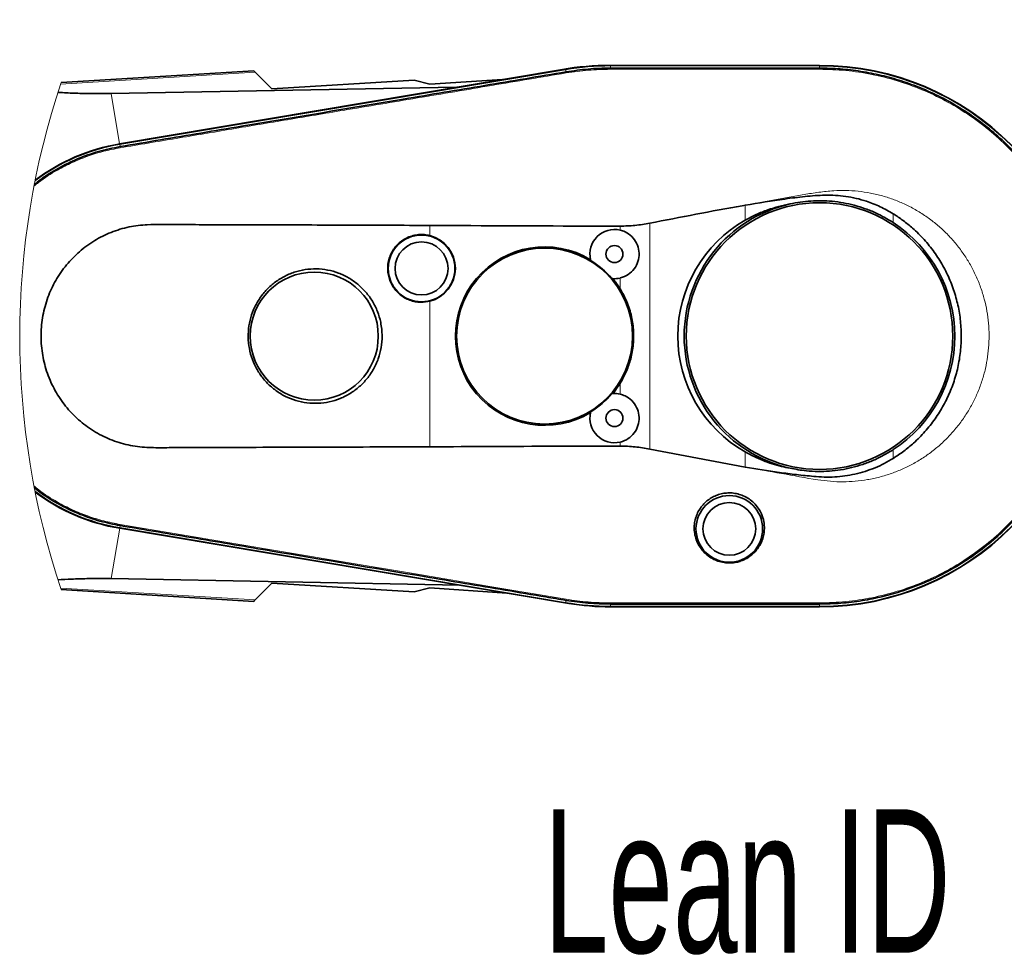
# Model space of a CAD drawing. Header units: millimetres. Extents: x 0 to 11920, y 0 to 8400.
# Tile 51 of 56: x 8416 to 8896, y 5205 to 5661. Entities that reach past the tile are written whole.
import ezdxf

# ---------------------------------------------------------------- set-up
doc = ezdxf.new("R2010")
doc.units = ezdxf.units.MM
doc.header["$LTSCALE"] = 20
doc.styles.add('SLDTEXTSTYLE0', font='TXT', dxfattribs={"width": 0.605})
doc.dimstyles.new('SLDDIMSTYLE3', dxfattribs={"dimtxt": 70, "dimasz": 70, "dimexe": 0, "dimexo": 0.0625, "dimgap": 17.5, "dimtad": 1, "dimdec": 1, "dimrnd": 1e-09, "dimzin": 12, "dimdsep": 46, "dimtxsty": 'SLDTEXTSTYLE0', "dimsah": 1, "dimcen": 0.09, "dimse1": 1, "dimsd1": 1, "dimadec": 0, "dimazin": 3, "dimtfac": 1, "dimtofl": 0, "dimtmove": 0, "dimatfit": 3, "dimfxl": 1, "dimfrac": 2, "dimtolj": 1, "dimtzin": 12, "dimarcsym": 0})
doc.dimstyles.new('SLDDIMSTYLE4', dxfattribs={"dimtxt": 70, "dimasz": 70, "dimexe": 0, "dimexo": 0.0625, "dimgap": 17.5, "dimtad": 1, "dimdec": 0, "dimrnd": 1e-09, "dimzin": 12, "dimdsep": 46, "dimtxsty": 'SLDTEXTSTYLE0', "dimsah": 1, "dimcen": 0.09, "dimse1": 1, "dimsd1": 1, "dimadec": 0, "dimazin": 3, "dimtfac": 1, "dimtofl": 0, "dimtmove": 0, "dimatfit": 3, "dimfxl": 1, "dimfrac": 2, "dimtolj": 1, "dimtzin": 12, "dimarcsym": 0})

# ---------------------------------------------------------------- blocks, each defined once
blk = doc.blocks.new('_D_6')
at = {"color": 7, "linetype": 'Continuous', "lineweight": 0}
for p, q in [((9156.29, 5609.84), (9156.29, 5953.44)), ((9156.29, 5923.44), (8757.84, 5923.44))]:
    blk.add_line(p, q, dxfattribs=at)
at = {"color": 7, "linetype": 'Continuous', "lineweight": 18}
for centre, start, end in [((8877.95, 5977.15), 153.4349, 206.5651), ((8876.98, 5977.15), 333.4349, 26.5651)]:
    blk.add_arc(centre, 120.11, start, end, dxfattribs=at)
blk.add_solid([(9156.29, 5923.44), (9086.29, 5933.44), (9086.29, 5913.44)], dxfattribs=at)
at = {"color": 7, "linetype": 'Continuous', "lineweight": 18, "insert": (8770.52, 6013.67), "char_height": 70, "attachment_point": 1, "style": 'SLDTEXTSTYLE0'}
blk.add_mtext('2144', dxfattribs=at)
blk = doc.blocks.new('_D_7')
at = {"color": 7, "linetype": 'Continuous', "lineweight": 0}
for p, q in [((9156.29, 5609.84), (9156.29, 5813.44)), ((9156.29, 5783.44), (8774.05, 5783.44))]:
    blk.add_line(p, q, dxfattribs=at)
at = {"color": 7, "linetype": 'Continuous', "lineweight": 18}
blk.add_solid([(9156.29, 5783.44), (9086.29, 5793.44), (9086.29, 5773.44)], dxfattribs=at)
at = {"color": 7, "linetype": 'Continuous', "lineweight": 18, "insert": (8774.05, 5873.67), "char_height": 70, "attachment_point": 1, "style": 'SLDTEXTSTYLE0'}
blk.add_mtext('2023', dxfattribs=at)

msp = doc.modelspace()

# ---------------------------------------------------------------- linework, layer by layer
at = {"color": 7, "linetype": 'Continuous', "lineweight": 35}
for p, q in [((8806.29, 5638.84), (8704.29, 5638.84)), ((8704.29, 5638.69), (8806.29, 5638.69)), ((8704.29, 5637.47), (8704.29, 5637.47)), ((8806.28, 5637.48), (8806.29, 5637.48)), ((8530.35, 5636.2), (8436.4, 5630.46)), ((8680.88, 5636.89), (8464.92, 5600.52)), ((8465, 5600.38), (8682.47, 5636.87)), ((8531.11, 5635.44), (8539.22, 5627.34)), ((8682.67, 5635.68), (8682.67, 5635.68)), ((8460.78, 5625.09), (8629.14, 5628.17)), ((8608.63, 5631.6), (8539.22, 5627.34)), ((8616.29, 5629.59), (8608.63, 5631.6)), ((8616.29, 5629.59), (8651.72, 5631.98)), ((8465.19, 5599.22), (8465.2, 5599.23)), ((8694.71, 5543.7), (8694.61, 5544.1)), ((8705.43, 5534.87), (8705.02, 5534.91)), ((8705.02, 5478.78), (8705.43, 5478.81)), ((8694.61, 5469.59), (8694.71, 5469.98)), ((8770.03, 5443), (8723.5, 5451.78)), ((8682.47, 5376.82), (8465, 5413.31)), ((8465.02, 5413.14), (8684.01, 5376.53)), ((8465.2, 5414.46), (8465.19, 5414.46)), ((8630.94, 5385.4), (8460.92, 5388.59)), ((8436.4, 5383.23), (8530.35, 5377.48)), ((8539.22, 5386.35), (8531.11, 5378.24)), ((8539.22, 5386.35), (8608.66, 5382.08)), ((8608.66, 5382.08), (8616.29, 5384.11)), ((8616.29, 5384.11), (8653.76, 5381.58)), ((8682.67, 5378.01), (8682.67, 5378.01)), ((8704.29, 5376.21), (8704.29, 5376.21)), ((8806.29, 5375), (8704.29, 5375)), ((8704.29, 5374.84), (8806.29, 5374.84)), ((8806.29, 5376.21), (8806.29, 5376.21))]:
    msp.add_line(p, q, dxfattribs=at)
at = {"color": 8, "linetype": 'Continuous', "lineweight": 18}
for p, q in [((8704.29, 5637.47), (8704.29, 5638.69)), ((8806.29, 5637.48), (8806.29, 5638.69)), ((8531.11, 5635.44), (8436.14, 5629.67)), ((8682.67, 5635.68), (8682.47, 5636.87)), ((8460.78, 5625.09), (8464.92, 5600.52)), ((8465.19, 5599.22), (8465, 5600.38)), ((8770.03, 5563.33), (8770.03, 5570.69)), ((8842.23, 5566.46), (8842.23, 5562.2)), ((8616.29, 5555.84), (8616.29, 5560.81)), ((8709.06, 5558.52), (8709.06, 5560.47)), ((8723.5, 5561.9), (8723.5, 5451.78)), ((8709.06, 5529.89), (8709.06, 5535.17)), ((8616.29, 5452.88), (8616.29, 5523.85)), ((8709.06, 5478.52), (8709.06, 5483.79)), ((8709.06, 5453.22), (8709.06, 5455.17)), ((8770.03, 5443), (8770.03, 5450.35)), ((8842.23, 5451.49), (8842.23, 5447.23)), ((8460.92, 5388.59), (8465.02, 5413.14)), ((8465.19, 5414.46), (8465, 5413.31)), ((8531.11, 5378.24), (8436.14, 5384.02)), ((8682.67, 5378.01), (8682.47, 5376.82)), ((8704.29, 5376.21), (8704.29, 5375)), ((8806.29, 5376.77), (8793.64, 5376.77)), ((8806.29, 5376.21), (8806.29, 5375))]:
    msp.add_line(p, q, dxfattribs=at)
at = {"color": 7, "linetype": 'Continuous', "lineweight": 35, "flags": 128}
for points in [[(8704.29, 5637.47), (8724.31, 5637.47), (8744.32, 5637.47), (8764.33, 5637.47), (8785.3, 5637.48), (8795.79, 5637.47), (8806.28, 5637.48)], [(8530.35, 5636.2), (8530.37, 5636.19), (8530.6, 5635.96), (8531.11, 5635.44)], [(8531.11, 5378.24), (8530.6, 5377.73), (8530.37, 5377.5), (8530.35, 5377.48)], [(8806.29, 5376.21), (8786.28, 5376.21), (8766.27, 5376.21), (8746.26, 5376.21), (8725.28, 5376.21), (8704.29, 5376.21)]]:
    msp.add_lwpolyline(points, dxfattribs=at)
at = {"color": 8, "linetype": 'Continuous', "lineweight": 18, "flags": 128}
for points in [[(8704.29, 5636.92), (8704.29, 5637.23), (8704.29, 5637.47)], [(8806.28, 5637.48), (8806.29, 5637.16), (8806.29, 5636.92)], [(8704.29, 5636.92), (8729.79, 5636.92), (8755.29, 5636.92), (8772.29, 5636.92), (8789.29, 5636.92), (8806.29, 5636.92)], [(8465.29, 5415.03), (8465.24, 5414.71), (8465.2, 5414.46)], [(8682.77, 5378.56), (8646.52, 5384.64), (8610.27, 5390.72), (8574.03, 5396.8), (8546.84, 5401.36), (8519.66, 5405.91), (8492.47, 5410.47), (8465.29, 5415.03)], [(8682.77, 5378.56), (8682.71, 5378.25), (8682.67, 5378.01)], [(8793.64, 5376.77), (8755.29, 5376.77), (8729.79, 5376.77), (8704.29, 5376.77)], [(8704.29, 5376.77), (8704.29, 5376.46), (8704.29, 5376.21)], [(8806.29, 5376.77), (8806.29, 5376.46), (8806.29, 5376.21)]]:
    msp.add_lwpolyline(points, dxfattribs=at)
at = {"color": 7, "linetype": 'Continuous', "lineweight": 35}
for centre, radius in [((8806.29, 5506.84), 65), ((8612.19, 5539.84), 16.25), ((8612.19, 5539.84), 12.92), ((8706.29, 5546.84), 4.15), ((8672.19, 5506.84), 42.9), ((8559.89, 5506.84), 31.23), ((8706.29, 5466.84), 4.15), ((8762.29, 5412.84), 16.25), ((8762.29, 5412.84), 12.86)]:
    msp.add_circle(centre, radius, dxfattribs=at)
for centre, radius, start, end in [((8704.29, 5497.82), 141.02, 90.0007, 99.5566), ((8704.29, 5506.86), 131.83, 89.9996, 99.5253), ((8806.29, 5506.84), 132, 270, 90), ((8806.29, 5506.84), 131.84, 270, 90), ((8480.56, 5507.27), 94.4, 99.4917, 127.0189), ((8480.54, 5507.35), 94.47, 99.518, 126.9331), ((8806.29, 5506.84), 66, 102.5889, 257.4111), ((8802.16, 5506.84), 64.99, 119.636, 240.364), ((8806.29, 5506.84), 66, 302.9917, 57.0083), ((8612.19, 5539.84), 16.51, 284.3773, 75.6227), ((8706.29, 5546.84), 12, 76.6523, 193.2096), ((8672.19, 5506.84), 43.48, 58.9653, 301.0347), ((8672.19, 5506.84), 43.2, 40.5272, 58.5776), ((8706.29, 5546.84), 12, 265.895, 283.3478), ((8672.18, 5506.83), 43.5, 32.0129, 40.1381), ((8672.18, 5506.85), 43.49, 319.8616, 327.988), ((8672.19, 5506.84), 43.19, 301.4217, 319.4735), ((8706.29, 5466.84), 12, 76.6522, 94.105), ((8706.29, 5466.84), 12, 166.7901, 283.3478), ((8480.56, 5506.42), 94.4, 232.981, 260.5081), ((8480.55, 5506.37), 94.51, 233.0756, 260.5439), ((8704.29, 5506.85), 131.85, 260.4753, 269.9998), ((8704.29, 5497.85), 123.01, 260.5075, 269.9998)]:
    msp.add_arc(centre, radius, start, end, dxfattribs=at)
at = {"color": 7, "linetype": 'Continuous', "lineweight": 18}
msp.add_arc((8806.29, 5506.84), 390, 161.5212, 198.4788, dxfattribs=at)
at = {"color": 7, "linetype": 'Continuous', "lineweight": 35}
for points, knots in [([(8682.67, 5635.68), (8686.25, 5636.19), (8691.61, 5636.96), (8698.84, 5637.41), (8702.47, 5637.45), (8704.29, 5637.47)], [0, 0, 0, 0, 0.498215, 0.748888, 1, 1, 1, 1]), ([(8806.29, 5637.48), (8809.65, 5637.41), (8816.4, 5637.26), (8826.47, 5636.04), (8836.41, 5634.09), (8846.25, 5631.35), (8855.92, 5627.82), (8865.51, 5623.44), (8874.86, 5618.21), (8883.87, 5612.13), (8892.36, 5605.31), (8900.31, 5597.75), (8907.67, 5589.47), (8914.3, 5580.6), (8920.1, 5571.28), (8925.1, 5561.51), (8929.3, 5551.26), (8932.62, 5540.69), (8935.01, 5529.98), (8936.5, 5519.11), (8937.07, 5508.04), (8936.7, 5496.98), (8935.41, 5486.08), (8933.24, 5475.43), (8930.19, 5464.98), (8926.25, 5454.74), (8921.41, 5444.77), (8915.74, 5435.25), (8909.35, 5426.33), (8902.24, 5417.97), (8894.38, 5410.17), (8885.87, 5403.06), (8876.89, 5396.76), (8867.41, 5391.22), (8857.41, 5386.46), (8847.24, 5382.64), (8837.12, 5379.76), (8827.04, 5377.74), (8816.74, 5376.45), (8809.77, 5376.29), (8806.29, 5376.21)], [0, 0, 0, 0, 0.0245854, 0.0493386, 0.0739965, 0.0986555, 0.1239315, 0.1492069, 0.1756086, 0.2021939, 0.2286507, 0.2551074, 0.2823326, 0.3095577, 0.3360169, 0.3624763, 0.3897042, 0.4169319, 0.4433951, 0.4698584, 0.4970908, 0.5243229, 0.5506934, 0.5772471, 0.603709, 0.6301709, 0.6574015, 0.6846321, 0.7110964, 0.7375607, 0.7647941, 0.7920273, 0.8184897, 0.8449519, 0.8721831, 0.8994141, 0.924245, 0.9490765, 0.9745391, 1, 1, 1, 1]), ([(8465.2, 5599.23), (8471.78, 5600.33), (8484.95, 5602.54), (8504.69, 5605.85), (8544.17, 5612.46), (8590.29, 5620.19), (8636.43, 5627.92), (8662.85, 5632.35), (8676.07, 5634.57), (8682.67, 5635.68)], [0, 0, 0, 0, 0.0907952, 0.1815782, 0.2723568, 0.6354714, 0.8177355, 0.9088677, 1, 1, 1, 1]), ([(8434.84, 5625.69), (8435.58, 5625.64), (8438.83, 5625.43), (8443.45, 5625.25), (8448.77, 5625.1), (8452.85, 5625.04), (8456.88, 5625.04), (8459.46, 5625.07), (8460.78, 5625.09)], [0, 0, 0, 0, 0.0857539, 0.3758102, 0.5342838, 0.7016408, 0.8468709, 1, 1, 1, 1]), ([(8423.36, 5580.74), (8424.25, 5581.48), (8427.85, 5584.45), (8434.89, 5588.71), (8444.42, 5593.43), (8454.56, 5597.07), (8461.65, 5598.51), (8465.19, 5599.22)], [0, 0, 0, 0, 0.075193, 0.303476, 0.531031, 0.765532, 1, 1, 1, 1]), ([(8770.03, 5570.69), (8776.48, 5571.73), (8786.18, 5573.3), (8799.19, 5574.97), (8807.42, 5575.6), (8814.07, 5575.52), (8819.13, 5575.05), (8824.17, 5574.08), (8829.8, 5572.47), (8835.93, 5570.09), (8840.12, 5567.67), (8842.23, 5566.46)], [0, 0, 0, 0, 0.264286, 0.397125, 0.529889, 0.59762, 0.665333, 0.735089, 0.804864, 0.901732, 1, 1, 1, 1]), ([(8723.5, 5561.9), (8738.52, 5564.81), (8754.02, 5567.81), (8769.55, 5570.6), (8770.03, 5570.69)], [0, 0, 0, 0, 0.969243, 1, 1, 1, 1]), ([(8770.03, 5563.33), (8771.81, 5564.29), (8775.4, 5566.21), (8780.92, 5568.4), (8786.42, 5570.14), (8790.07, 5570.88), (8791.91, 5571.26)], [0, 0, 0, 0, 0.260002, 0.522114, 0.76025, 1, 1, 1, 1]), ([(8791.91, 5571.26), (8793.57, 5571.59), (8796.91, 5572.26), (8802.03, 5572.77), (8807.23, 5572.91), (8812.53, 5572.62), (8817.89, 5571.89), (8823.3, 5570.7), (8828.64, 5569.02), (8835.11, 5566.42), (8839.48, 5563.83), (8842.23, 5562.2)], [0, 0, 0, 0, 0.096917, 0.194436, 0.293803, 0.393817, 0.497908, 0.602739, 0.709868, 0.817793, 1, 1, 1, 1]), ([(8842.23, 5566.46), (8843.87, 5565.38), (8847.15, 5563.23), (8852.22, 5559.09), (8857.37, 5554.01), (8862.32, 5547.87), (8866.57, 5541.22), (8870.03, 5534.12), (8872.68, 5526.69), (8874.49, 5519), (8875.4, 5511.15), (8875.45, 5503.26), (8874.61, 5495.4), (8872.88, 5487.69), (8870.3, 5480.22), (8866.91, 5473.08), (8862.72, 5466.38), (8857.82, 5460.18), (8852.64, 5454.97), (8847.42, 5450.64), (8843.96, 5448.37), (8842.23, 5447.23)], [0, 0, 0, 0, 0.041287, 0.082572, 0.137797, 0.193197, 0.248424, 0.303699, 0.35915, 0.414426, 0.469722, 0.525194, 0.58049, 0.635816, 0.691318, 0.746644, 0.801958, 0.857449, 0.912763, 0.956381, 1, 1, 1, 1]), ([(8616.29, 5560.81), (8602.95, 5560.85), (8576.27, 5560.94), (8539.95, 5561.09), (8512.16, 5561.05), (8492.9, 5561.28), (8481.78, 5561.38), (8474, 5560.85), (8469.54, 5560.1), (8465.12, 5558.96), (8460.81, 5557.46), (8456.69, 5555.61), (8452.73, 5553.44), (8448.94, 5550.91), (8445.36, 5548.07), (8442.05, 5544.95), (8439.01, 5541.56), (8436.24, 5537.89), (8433.79, 5533.99), (8431.7, 5529.95), (8429.95, 5525.74), (8428.55, 5521.36), (8427.52, 5516.88), (8426.87, 5512.36), (8426.6, 5507.8), (8426.71, 5503.19), (8427.21, 5498.6), (8428.09, 5494.12), (8429.33, 5489.72), (8430.96, 5485.4), (8432.94, 5481.23), (8435.25, 5477.29), (8437.87, 5473.56), (8440.82, 5470.03), (8444.07, 5466.77), (8447.54, 5463.83), (8451.24, 5461.18), (8455.19, 5458.84), (8459.33, 5456.84), (8463.59, 5455.21), (8467.98, 5453.95), (8472.51, 5453.04), (8478.49, 5452.44), (8485.85, 5452.39), (8497.45, 5452.56), (8514.85, 5452.55), (8538.03, 5452.63), (8572.81, 5452.72), (8598.9, 5452.81), (8616.29, 5452.88)], [0, 0, 0, 0, 0.090678, 0.181332, 0.246801, 0.279534, 0.312238, 0.322367, 0.332491, 0.342915, 0.353337, 0.363459, 0.373581, 0.383993, 0.394406, 0.404613, 0.414822, 0.425332, 0.435846, 0.446049, 0.456255, 0.46676, 0.477268, 0.487504, 0.497741, 0.508275, 0.518808, 0.529057, 0.539304, 0.549846, 0.560384, 0.570607, 0.580827, 0.591342, 0.601855, 0.61205, 0.622244, 0.632733, 0.643222, 0.653455, 0.66369, 0.674237, 0.684784, 0.704485, 0.724204, 0.76367, 0.822707, 0.881776, 1, 1, 1, 1]), ([(8616.29, 5560.81), (8642.98, 5560.66), (8673.9, 5560.48), (8704.82, 5560.47), (8709.06, 5560.47)], [0, 0, 0, 0, 0.862931, 1, 1, 1, 1]), ([(8709.06, 5560.47), (8711.47, 5560.53), (8716.32, 5560.65), (8721.1, 5561.49), (8723.5, 5561.9)], [0, 0, 0, 0, 0.497574, 1, 1, 1, 1]), ([(8616.29, 5555.84), (8615.39, 5556.02), (8613.57, 5556.4), (8610.79, 5556.37), (8608.02, 5555.9), (8605.4, 5554.98), (8602.94, 5553.61), (8600.77, 5551.87), (8598.91, 5549.78), (8597.43, 5547.42), (8596.37, 5544.82), (8595.76, 5542.1), (8595.61, 5539.3), (8595.94, 5536.54), (8596.73, 5533.84), (8597.95, 5531.34), (8599.59, 5529.06), (8601.57, 5527.1), (8603.87, 5525.49), (8606.38, 5524.3), (8609.08, 5523.55), (8612.43, 5523.17), (8614.82, 5523.59), (8616.29, 5523.85)], [0, 0, 0, 0, 0.045632, 0.092587, 0.13822, 0.185175, 0.230809, 0.277765, 0.323404, 0.370368, 0.416016, 0.462987, 0.50864, 0.555616, 0.60127, 0.648248, 0.6939, 0.740875, 0.786521, 0.833491, 0.87913, 0.926093, 1, 1, 1, 1]), ([(8709.06, 5558.52), (8709.87, 5558.27), (8711.96, 5557.64), (8714.89, 5555.52), (8717.29, 5552.2), (8718.44, 5548.26), (8718.22, 5544.16), (8716.66, 5540.36), (8713.94, 5537.31), (8711.17, 5535.74), (8709.47, 5535.28), (8709.06, 5535.17)], [0, 0, 0, 0, 0.078794, 0.204632, 0.330623, 0.456696, 0.582669, 0.708567, 0.834551, 0.960627, 1, 1, 1, 1]), ([(8592.79, 5510.22), (8592.87, 5509.1), (8593.09, 5506.1), (8592.63, 5501.22), (8591.23, 5495.79), (8588.9, 5490.7), (8585.79, 5486.09), (8581.94, 5482.08), (8577.48, 5478.78), (8572.53, 5476.29), (8567.25, 5474.65), (8561.78, 5473.95), (8556.27, 5474.16), (8550.88, 5475.31), (8545.76, 5477.33), (8541.05, 5480.2), (8536.88, 5483.8), (8533.37, 5488.07), (8530.61, 5492.87), (8528.71, 5498.07), (8527.68, 5503.53), (8527.6, 5509.09), (8528.43, 5514.59), (8530.19, 5519.87), (8532.8, 5524.78), (8536.21, 5529.17), (8540.3, 5532.93), (8544.96, 5535.94), (8550.04, 5538.12), (8555.42, 5539.4), (8560.92, 5539.77), (8566.41, 5539.19), (8571.72, 5537.72), (8576.69, 5535.37), (8581.22, 5532.22), (8585.15, 5528.35), (8588.4, 5523.87), (8590.83, 5518.91), (8592.25, 5514.28), (8592.64, 5511.34), (8592.79, 5510.22)], [0, 0, 0, 0, 0.016482, 0.043831, 0.071179, 0.09817, 0.12516, 0.152088, 0.179015, 0.205844, 0.232671, 0.259409, 0.286144, 0.312838, 0.339532, 0.366251, 0.392971, 0.41977, 0.446572, 0.473469, 0.500368, 0.527338, 0.554307, 0.581295, 0.60828, 0.635225, 0.662168, 0.689028, 0.715887, 0.742653, 0.769421, 0.796126, 0.822833, 0.849539, 0.876247, 0.903016, 0.929785, 0.956651, 0.983518, 1, 1, 1, 1]), ([(8709.06, 5483.79), (8710.06, 5485.54), (8712.07, 5489.08), (8714.2, 5495.17), (8715.53, 5501.9), (8715.75, 5509.16), (8714.75, 5516.49), (8712.61, 5523.55), (8710.22, 5527.82), (8709.06, 5529.89)], [0, 0, 0, 0, 0.1243261, 0.2512166, 0.3972364, 0.5472185, 0.6980678, 0.8533241, 1, 1, 1, 1]), ([(8709.06, 5478.52), (8709.87, 5478.27), (8711.96, 5477.64), (8714.89, 5475.52), (8717.29, 5472.2), (8718.44, 5468.26), (8718.22, 5464.16), (8716.66, 5460.36), (8713.94, 5457.31), (8711.17, 5455.74), (8709.47, 5455.28), (8709.06, 5455.17)], [0, 0, 0, 0, 0.078794, 0.204631, 0.330623, 0.456695, 0.582671, 0.708566, 0.83455, 0.960627, 1, 1, 1, 1]), ([(8709.06, 5453.22), (8698.5, 5453.19), (8667.58, 5453.13), (8636.65, 5452.97), (8616.29, 5452.88)], [0, 0, 0, 0, 0.341475, 1, 1, 1, 1]), ([(8723.5, 5451.78), (8721.13, 5452.2), (8716.35, 5453.03), (8711.5, 5453.15), (8709.06, 5453.22)], [0, 0, 0, 0, 0.497027, 1, 1, 1, 1]), ([(8791.91, 5442.43), (8790.53, 5442.71), (8786.05, 5443.6), (8778.57, 5445.95), (8772.89, 5448.88), (8770.03, 5450.35)], [0, 0, 0, 0, 0.180645, 0.586407, 1, 1, 1, 1]), ([(8842.23, 5451.49), (8840.68, 5450.53), (8837.57, 5448.62), (8832.58, 5446.23), (8827.36, 5444.21), (8822, 5442.66), (8816.57, 5441.57), (8811.07, 5440.94), (8805.49, 5440.77), (8799.04, 5441.09), (8794.55, 5441.93), (8791.91, 5442.43)], [0, 0, 0, 0, 0.10398, 0.208679, 0.315651, 0.4234, 0.527354, 0.632015, 0.738932, 0.846612, 1, 1, 1, 1]), ([(8842.23, 5447.23), (8840.79, 5446.38), (8837.92, 5444.69), (8833.33, 5442.58), (8828.55, 5440.83), (8823.64, 5439.49), (8818.67, 5438.58), (8813.65, 5438.07), (8808.55, 5438.07), (8802.34, 5438.5), (8795.05, 5439.27), (8783.9, 5440.7), (8775.58, 5442.08), (8770.03, 5443)], [0, 0, 0, 0, 0.067279, 0.134555, 0.203725, 0.272887, 0.340173, 0.407443, 0.476591, 0.545792, 0.659277, 0.772732, 1, 1, 1, 1]), ([(8465.19, 5414.46), (8461.89, 5415.12), (8455.28, 5416.45), (8445.57, 5419.81), (8436.18, 5424.26), (8428.67, 5428.69), (8424.64, 5431.93), (8423.35, 5432.97)], [0, 0, 0, 0, 0.21846, 0.436954, 0.664405, 0.89258, 1, 1, 1, 1]), ([(8779.12, 5410.25), (8779.24, 5411.12), (8779.52, 5413.18), (8779.22, 5416.55), (8778.18, 5419.97), (8776.48, 5423.04), (8774.41, 5425.51), (8771.92, 5427.54), (8769.27, 5429), (8766.46, 5429.96), (8763.7, 5430.41), (8760.93, 5430.41), (8758.31, 5429.99), (8755.79, 5429.18), (8753.45, 5428.01), (8751.31, 5426.49), (8749.4, 5424.65), (8747.78, 5422.49), (8746.48, 5420.03), (8745.58, 5417.33), (8745.13, 5414.41), (8745.2, 5411.36), (8745.85, 5408.27), (8747.09, 5405.26), (8748.9, 5402.52), (8751.25, 5400.13), (8753.89, 5398.33), (8756.79, 5397.05), (8759.6, 5396.37), (8762.39, 5396.17), (8764.96, 5396.38), (8767.42, 5396.96), (8769.7, 5397.86), (8771.85, 5399.08), (8773.85, 5400.64), (8775.65, 5402.53), (8777.2, 5404.8), (8778.44, 5407.38), (8778.89, 5409.29), (8779.12, 5410.25)], [0, 0, 0, 0, 0.024266, 0.05806, 0.093712, 0.12366, 0.15534, 0.183478, 0.213153, 0.239226, 0.266384, 0.290993, 0.316276, 0.340311, 0.36473, 0.389016, 0.413514, 0.438748, 0.464152, 0.490903, 0.517964, 0.54652, 0.575799, 0.60578, 0.637174, 0.667006, 0.698786, 0.726145, 0.755102, 0.779264, 0.804212, 0.826803, 0.849673, 0.872662, 0.895728, 0.920459, 0.945299, 0.972438, 1, 1, 1, 1]), ([(8682.67, 5378.01), (8679.38, 5378.56), (8669.51, 5380.22), (8646.48, 5384.08), (8602, 5391.53), (8551.75, 5399.95), (8508.48, 5407.21), (8483.75, 5411.35), (8471.38, 5413.42), (8465.2, 5414.46)], [0, 0, 0, 0, 0.045395, 0.136182, 0.317756, 0.658878, 0.829438, 0.914716, 1, 1, 1, 1]), ([(8460.92, 5388.59), (8458.86, 5388.62), (8454.86, 5388.67), (8448.41, 5388.59), (8441.77, 5388.39), (8437.08, 5388.13), (8434.84, 5388.01)], [0, 0, 0, 0, 0.23624, 0.460084, 0.74206, 1, 1, 1, 1]), ([(8704.29, 5376.21), (8700.68, 5376.3), (8695.26, 5376.42), (8688.06, 5377.18), (8684.47, 5377.73), (8682.67, 5378.01)], [0, 0, 0, 0, 0.498218, 0.748888, 1, 1, 1, 1])]:
    msp.add_open_spline(points, degree=3, knots=knots, dxfattribs=at)
at = {"color": 8, "linetype": 'Continuous', "lineweight": 18}
for points, knots in [([(8465.29, 5598.65), (8474.35, 5600.17), (8492.47, 5603.22), (8519.66, 5607.77), (8546.84, 5612.33), (8577.05, 5617.4), (8610.27, 5622.97), (8646.52, 5629.05), (8670.68, 5633.1), (8682.77, 5635.13)], [0, 0, 0, 0, 0.125001, 0.25, 0.375, 0.5, 0.666666, 0.833333, 1, 1, 1, 1]), ([(8682.77, 5635.13), (8682.75, 5635.23), (8682.72, 5635.41), (8682.69, 5635.59), (8682.67, 5635.68)], [0, 0, 0, 0, 0.559922, 1, 1, 1, 1]), ([(8682.77, 5635.13), (8686.34, 5635.65), (8693.47, 5636.69), (8700.69, 5636.84), (8704.29, 5636.92)], [0, 0, 0, 0, 0.499999, 1, 1, 1, 1]), ([(8806.29, 5636.92), (8810.56, 5636.8), (8819.08, 5636.57), (8831.73, 5634.61), (8844.14, 5631.51), (8856.18, 5627.19), (8867.73, 5621.73), (8878.69, 5615.16), (8888.96, 5607.54), (8898.43, 5598.95), (8907, 5589.49), (8914.62, 5579.22), (8921.19, 5568.26), (8926.65, 5556.72), (8930.96, 5544.68), (8934.07, 5532.28), (8935.94, 5519.64), (8936.57, 5506.89), (8935.95, 5494.11), (8934.08, 5481.47), (8930.98, 5469.08), (8926.68, 5457.05), (8921.22, 5445.49), (8914.66, 5434.53), (8907.06, 5424.26), (8898.48, 5414.78), (8889.01, 5406.19), (8878.76, 5398.58), (8867.8, 5392), (8856.25, 5386.52), (8844.23, 5382.2), (8831.83, 5379.11), (8819.15, 5377.14), (8810.58, 5376.89), (8806.29, 5376.77)], [0, 0, 0, 0, 0.031344, 0.062506, 0.093791, 0.125172, 0.156305, 0.187473, 0.218886, 0.250079, 0.281184, 0.312501, 0.343825, 0.374935, 0.406122, 0.437535, 0.468702, 0.499816, 0.531174, 0.562458, 0.593558, 0.624776, 0.656179, 0.687323, 0.718452, 0.74984, 0.781085, 0.812183, 0.843436, 0.874819, 0.905945, 0.937093, 0.96852, 1, 1, 1, 1]), ([(8423.19, 5579.89), (8423.94, 5580.53), (8427.46, 5583.52), (8433.75, 5587.37), (8441.79, 5591.56), (8449.37, 5594.62), (8457.2, 5597.08), (8462.59, 5598.13), (8465.29, 5598.65)], [0, 0, 0, 0, 0.062928, 0.297437, 0.472027, 0.646879, 0.823225, 1, 1, 1, 1]), ([(8465.29, 5598.65), (8465.27, 5598.76), (8465.24, 5598.95), (8465.21, 5599.14), (8465.2, 5599.23)], [0, 0, 0, 0, 0.560027, 1, 1, 1, 1]), ([(8770.03, 5570.69), (8777.21, 5571.95), (8786.78, 5573.64), (8798.73, 5575.86), (8805.93, 5577.03), (8812.74, 5577.77), (8819.14, 5577.93), (8825.13, 5577.56), (8831.12, 5576.66), (8837.02, 5575.25), (8842.73, 5573.38), (8848.25, 5571.04), (8853.62, 5568.22), (8858.74, 5564.95), (8863.53, 5561.27), (8868.01, 5557.2), (8872.16, 5552.72), (8875.91, 5547.91), (8879.18, 5542.87), (8882.01, 5537.58), (8884.41, 5532.03), (8886.32, 5526.3), (8887.71, 5520.51), (8888.62, 5514.64), (8889.03, 5508.66), (8888.92, 5502.68), (8888.32, 5496.78), (8887.24, 5490.96), (8885.65, 5485.2), (8883.59, 5479.6), (8881.08, 5474.24), (8878.14, 5469.11), (8874.75, 5464.19), (8870.94, 5459.58), (8866.8, 5455.32), (8862.31, 5451.42), (8857.47, 5447.87), (8852.33, 5444.74), (8846.98, 5442.06), (8841.41, 5439.82), (8835.62, 5438.05), (8829.69, 5436.77), (8823.7, 5436), (8817.66, 5435.7), (8811.56, 5435.96), (8801.54, 5437.28), (8787.74, 5439.89), (8775.93, 5441.96), (8770.03, 5443)], [0, 0, 0, 0, 0.06836, 0.091181, 0.114, 0.136788, 0.155352, 0.173912, 0.193029, 0.212147, 0.230712, 0.249281, 0.268383, 0.287488, 0.306199, 0.324914, 0.344188, 0.363467, 0.381995, 0.400528, 0.419612, 0.438699, 0.457054, 0.475411, 0.494305, 0.513199, 0.531506, 0.549813, 0.568649, 0.587483, 0.605779, 0.624072, 0.642887, 0.661698, 0.680105, 0.698509, 0.717435, 0.736357, 0.754916, 0.773473, 0.792556, 0.811637, 0.830347, 0.849056, 0.868299, 0.887553, 0.943773, 1, 1, 1, 1]), ([(8465.29, 5415.03), (8462.6, 5415.55), (8457.26, 5416.59), (8449.45, 5419.03), (8441.87, 5422.09), (8433.82, 5426.28), (8427.49, 5430.14), (8423.96, 5433.14), (8423.19, 5433.79)], [0, 0, 0, 0, 0.175893, 0.350551, 0.525508, 0.701488, 0.935256, 1, 1, 1, 1]), ([(8704.29, 5376.77), (8700.69, 5376.84), (8693.47, 5376.99), (8686.34, 5378.04), (8682.77, 5378.56)], [0, 0, 0, 0, 0.500001, 1, 1, 1, 1])]:
    msp.add_open_spline(points, degree=3, knots=knots, dxfattribs=at)

# ---------------------------------------------------------------- texts
at = {"color": 7, "linetype": 'Continuous', "lineweight": 0, "insert": (8671.83, 5276.19), "char_height": 70, "attachment_point": 1, "style": 'SLDTEXTSTYLE0'}
msp.add_mtext('Lean ID', dxfattribs=at)

# ---------------------------------------------------------------- dimensions: what is measured, and where the dimension line sits
at = {"color": 7, "linetype": 'Continuous', "lineweight": 18}
dim = msp.add_linear_dim(base=(9156.29, 5923.44), p1=(7140.19, 5640.12), p2=(9156.29, 5605.84), text='(<>)', dimstyle='SLDDIMSTYLE3', dxfattribs=at)
dim.commit()
dim.dimension.update_dxf_attribs({"geometry": '_D_6', "text_midpoint": (8877.46, 5923.44), "dimtype": 160})
dim = msp.add_linear_dim(base=(9156.29, 5783.44), p1=(7133.69, 5559.34), p2=(9156.29, 5605.84), dimstyle='SLDDIMSTYLE4', dxfattribs=at)
dim.commit()
dim.dimension.update_dxf_attribs({"geometry": '_D_7', "text_midpoint": (8880.99, 5783.44), "dimtype": 160})

doc.saveas('drawing.dxf')
